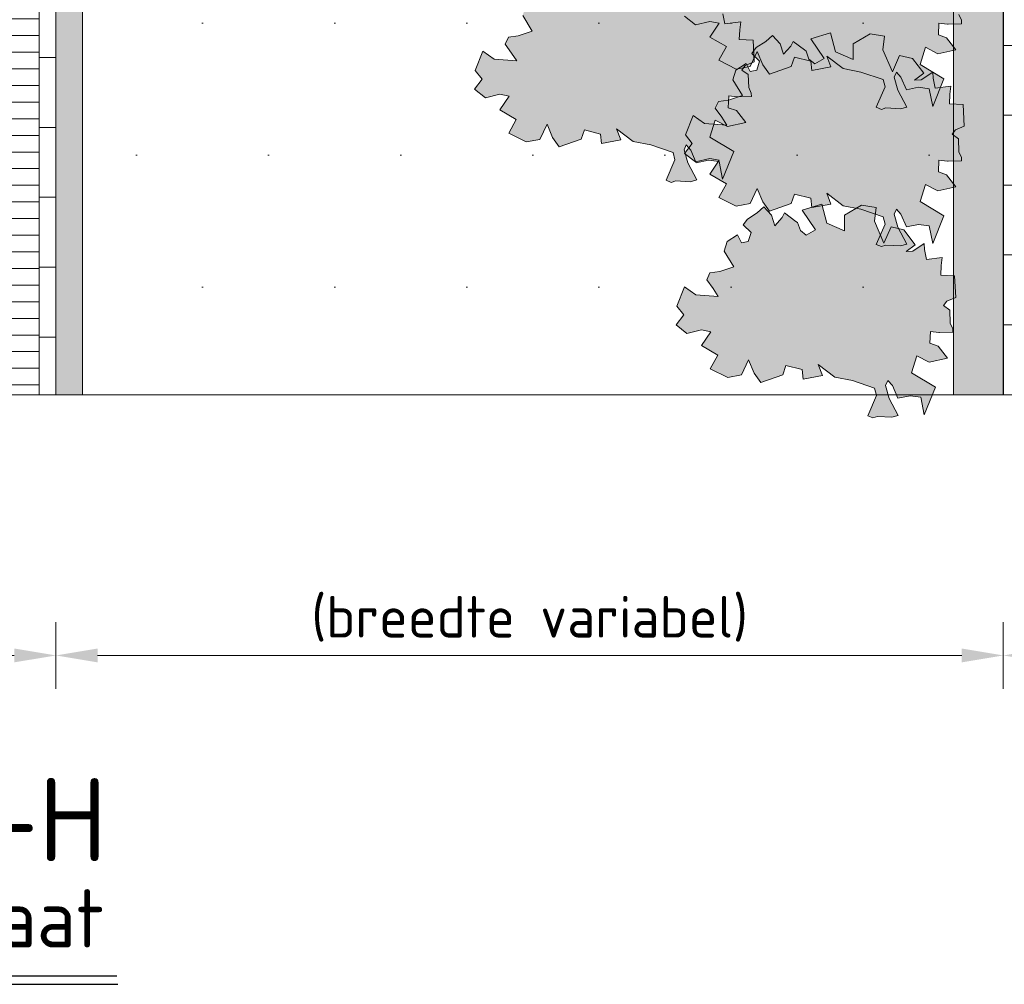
# Model space of a CAD drawing. Header units: metres. Extents: x 92403 to 95147, y 464428 to 465602.
# Tile 17 of 256: x 92430.22 to 92433.18, y 464999.18 to 465002.08. Entities that reach past the tile are written whole.
import ezdxf

# ---------------------------------------------------------------- set-up
doc = ezdxf.new("R2010")
doc.units = ezdxf.units.M
doc.layers.get('Defpoints').update_dxf_attribs({"linetype": 'CONTINUOUS'})
for name, color, linetype, lineweight in [('B-RO-VH-VERHARDING_STRAATBAKSTEEN-G', 252, 'CONTINUOUS', 5), ('N-RO-VH-KANTOPSLUITING_OPSLUITBAND-G', 7, 'CONTINUOUS', 5), ('N-WE-VH-AANPIJLING-T25', 7, 'CONTINUOUS', 25), ('X-XX-AL-M', 7, 'CONTINUOUS', 18), ('X-XX-AL-RMB - profiel', 7, 'CONTINUOUS', 9), ('X-XX-AL-VERWIJZING-T35', 7, 'CONTINUOUS', 35), ('X-XX-AL-VERWIJZING-T50', 7, 'CONTINUOUS', 50)]:
    doc.layers.add(name, color=color, linetype=linetype, lineweight=lineweight)
doc.layers.add('N-RO-GR-GROENSTROOK-A', color=7, linetype='CONTINUOUS', lineweight=0, true_color=0x5de817, transparency=0.7)
doc.layers.add('N-RO-VH-VERHARDING_STRAATBAKSTEEN-A', color=7, linetype='CONTINUOUS', lineweight=18, true_color=0xaa7a7a)
doc.styles.add('NLCS-ISO-M10000-T35', font='NLCS-ISO.ttf', dxfattribs={"height": 35})
doc.styles.add('NLCS-ISO-M10000-T50', font='NLCS-ISO.ttf', dxfattribs={"height": 50})
doc.styles.add('NLCS-ISO-M50-T25', font='NLCS-ISO.ttf', dxfattribs={"height": 0.125})
doc.dimstyles.new('NLCS-M50-T25-PIJL_L2_H1', dxfattribs={"dimscale": 0.05, "dimtxt": 2.5, "dimasz": 2.5, "dimexe": 2, "dimexo": 2, "dimgap": 0.7, "dimtad": 1, "dimzin": 0, "dimdsep": 46, "dimtxsty": 'NLCS-ISO-M50-T25', "dimcen": 2.5, "dimdle": 2, "dimclrd": 256, "dimclre": 256, "dimclrt": 256, "dimadec": 1, "dimazin": 0, "dimtfac": 1, "dimtdec": 3, "dimtofl": 0, "dimtmove": 0, "dimatfit": 3, "dimfxl": 2, "dimfxlon": 1, "dimtfillclr": 256, "dimtolj": 1, "dimtzin": 0, "dimlwd": -1, "dimlwe": -1, "dimarcsym": 0})

# ---------------------------------------------------------------- blocks, each defined once
blk = doc.blocks.new('*D180')
at = {"layer": 'Defpoints', "color": 0, "transparency": 16777216}
for p in [(92433.1752, 465001.6251), (92438.6752, 465001.6251), (92433.1752, 465000.1699)]:
    blk.add_point(p, dxfattribs=at)
at = {"layer": 'X-XX-AL-M', "transparency": 16777216}
for p, q in [((92433.1752, 465000.2699), (92433.1752, 465000.0699)), ((92438.6752, 465000.2699), (92438.6752, 465000.0699)), ((92438.5502, 465000.1699), (92433.3002, 465000.1699))]:
    blk.add_line(p, q, dxfattribs=at)
for points in [[(92433.3002, 465000.1907), (92433.3002, 465000.1491), (92433.1752, 465000.1699)], [(92438.5502, 465000.1907), (92438.5502, 465000.1491), (92438.6752, 465000.1699)]]:
    blk.add_solid(points, dxfattribs=at)
at = {"layer": 'X-XX-AL-M', "transparency": 16777216, "insert": (92435.9252, 465000.2674), "char_height": 0.125, "attachment_point": 5, "style": 'NLCS-ISO-M50-T25'}
blk.add_mtext('\\A1;5.50', dxfattribs=at)
blk = doc.blocks.new('*D181')
at = {"layer": 'Defpoints', "color": 0, "transparency": 16777216}
for p in [(92430.3291, 465001.6251), (92433.1752, 465001.6251), (92430.3291, 465000.1699)]:
    blk.add_point(p, dxfattribs=at)
at = {"layer": 'X-XX-AL-M', "transparency": 16777216}
for p, q in [((92430.3291, 465000.2699), (92430.3291, 465000.0699)), ((92433.1752, 465000.2699), (92433.1752, 465000.0699)), ((92433.0502, 465000.1699), (92430.4541, 465000.1699))]:
    blk.add_line(p, q, dxfattribs=at)
for points in [[(92430.4541, 465000.1907), (92430.4541, 465000.1491), (92430.3291, 465000.1699)], [(92433.0502, 465000.1907), (92433.0502, 465000.1491), (92433.1752, 465000.1699)]]:
    blk.add_solid(points, dxfattribs=at)
at = {"layer": 'X-XX-AL-M', "transparency": 16777216, "insert": (92431.7522, 465000.3841), "char_height": 0.125, "attachment_point": 5, "rotation": 0, "style": 'NLCS-ISO-M50-T25'}
blk.add_mtext('\\A1;\\P(breedte variabel)', dxfattribs=at)
blk = doc.blocks.new('*D182')
at = {"layer": 'Defpoints', "color": 0, "transparency": 16777216}
for p in [(92428.8291, 465001.6251), (92430.3291, 465001.6251), (92428.8291, 465000.1699)]:
    blk.add_point(p, dxfattribs=at)
at = {"layer": 'X-XX-AL-M', "transparency": 16777216}
for p, q in [((92428.8291, 465000.2699), (92428.8291, 465000.0699)), ((92430.3291, 465000.2699), (92430.3291, 465000.0699)), ((92430.2041, 465000.1699), (92428.9541, 465000.1699))]:
    blk.add_line(p, q, dxfattribs=at)
for points in [[(92428.9541, 465000.1907), (92428.9541, 465000.1491), (92428.8291, 465000.1699)], [(92430.2041, 465000.1907), (92430.2041, 465000.1491), (92430.3291, 465000.1699)]]:
    blk.add_solid(points, dxfattribs=at)
at = {"layer": 'X-XX-AL-M', "transparency": 16777216, "insert": (92429.5791, 465000.2674), "char_height": 0.125, "attachment_point": 5, "style": 'NLCS-ISO-M50-T25'}
blk.add_mtext('\\A1;1.50', dxfattribs=at)

msp = doc.modelspace()

# ---------------------------------------------------------------- hatches: boundary and pattern name
at = {"layer": 'B-RO-VH-VERHARDING_STRAATBAKSTEEN-G', "ltscale": 0.1, "true_color": 0x794e4e}
h = msp.add_hatch(dxfattribs=at)
h.set_pattern_fill('KF-HALFSTEENS', color=27)
h.set_pattern_definition([(0, (-83.76965, -185.83321), (0.105, 0.105), [0.105, -0.105]), (90, (-83.76965, -185.83321), (-0.105, 6e-18), [])])
h.paths.add_polyline_path([(92430.329114, 465004.819292), (92430.279114, 465004.819292), (92430.279114, 465000.953477), (92430.329114, 465000.953477), (92430.329114, 465003.532414), (92430.329114, 465003.682414)])
h = msp.add_hatch(dxfattribs=at)
h.set_pattern_fill('KF-HALFSTEENS', color=27)
h.set_pattern_definition([(0, (92433.1752, 465000.95348), (0.105, 0.105), [0.105, -0.105]), (90, (92433.1752, 465000.95348), (-0.105, 6e-18), [])])
h.paths.add_polyline_path([(92433.275203, 465004.819277), (92433.175203, 465004.819277), (92433.175203, 465000.953477), (92433.275203, 465000.953477)])
at = {"layer": 'N-RO-GR-GROENSTROOK-A', "transparency": 33554508}
h = msp.add_hatch(color=256, dxfattribs=at)
h.dxf.hatch_style = 1
h.paths.add_polyline_path([(92432.694346, 465001.93358), (92432.747526, 465001.923445), (92432.814403, 465001.900439), (92432.81978, 465001.878444), (92432.793436, 465001.817331), (92432.808714, 465001.810745), (92432.822474, 465001.815471), (92432.866032, 465001.81268), (92432.885448, 465001.818165), (92432.858441, 465001.869239), (92432.847471, 465001.90807), (92432.854057, 465001.923349), (92432.867646, 465001.907899), (92432.884271, 465001.869827), (92432.920655, 465001.877589), (92432.952901, 465001.873281), (92432.96294, 465001.81993), (92432.996742, 465001.902989), (92432.925208, 465001.946053), (92432.941164, 465001.99789), (92432.978309, 465001.978345), (92433.032908, 465001.990248), (92433.00478, 465002.026517), (92432.980434, 465002.035132), (92432.981924, 465002.070684), (92433.007411, 465002.067723), (92433.009476, 465002.067483), (92433.049705, 465002.068367), (92433.049471, 465002.079008), (92433.041763, 465002.096065), (92433.040513, 465002.134482), (92433.02107, 465002.14839), (92433.031262, 465002.161973), (92433.057998, 465002.17316), (92433.054738, 465002.23811), (92433.01346, 465002.23984), (92433.01467, 465002.268726), (92433.017512, 465002.293092), (92432.969934, 465002.28723), (92432.964168, 465002.317194), (92432.963084, 465002.334784), (92432.92883, 465002.311735), (92432.908768, 465002.310873), (92432.935904, 465002.331602), (92432.901874, 465002.375975), (92432.86352, 465002.385439), (92432.842222, 465002.336445), (92432.81352, 465002.402461), (92432.818615, 465002.443361), (92432.77522, 465002.450417), (92432.724021, 465002.420222), (92432.723596, 465002.372841), (92432.671257, 465002.396115), (92432.655986, 465002.453712), (92432.596692, 465002.435116), (92432.637145, 465002.376464), (92432.609157, 465002.360222), (92432.591272, 465002.374065), (92432.582658, 465002.398126), (92432.577608, 465002.401742), (92432.543552, 465002.426868), (92432.536995, 465002.413133), (92432.514904, 465002.388657), (92432.504801, 465002.420636), (92432.481383, 465002.445186), (92432.461405, 465002.427692), (92432.432524, 465002.408738), (92432.419295, 465002.390962), (92432.443038, 465002.36797), (92432.434895, 465002.341207), (92432.414426, 465002.336828), (92432.402431, 465002.360899), (92432.3717, 465002.341237), (92432.362662, 465002.311762), (92432.39139, 465002.264993), (92432.349455, 465002.251038), (92432.31964, 465002.24705), (92432.309931, 465002.226376), (92432.329085, 465002.199387), (92432.344747, 465002.175947), (92432.277319, 465002.180475), (92432.243225, 465002.204687), (92432.220002, 465002.147001), (92432.240747, 465002.12073), (92432.217658, 465002.091059), (92432.250637, 465002.065061), (92432.293988, 465002.075552), (92432.321845, 465002.070064), (92432.293828, 465002.028291), (92432.343351, 465001.999898), (92432.320564, 465001.958823), (92432.37302, 465001.932139), (92432.414439, 465001.939962), (92432.435854, 465001.985546), (92432.452378, 465001.945442), (92432.472267, 465001.917374), (92432.538233, 465001.940011), (92432.548011, 465001.968538), (92432.596639, 465001.956026), (92432.599881, 465001.92787), (92432.657283, 465001.938557), (92432.644623, 465001.97156), (92432.694358, 465001.933596)])
h = msp.add_hatch(color=256, dxfattribs=at)
h.dxf.hatch_style = 1
h.paths.add_polyline_path([(92432.062974, 465001.714678), (92432.116154, 465001.704542), (92432.183032, 465001.681537), (92432.188408, 465001.659542), (92432.162064, 465001.598429), (92432.177343, 465001.591842), (92432.191103, 465001.596568), (92432.23466, 465001.593778), (92432.254076, 465001.599263), (92432.227069, 465001.650336), (92432.216099, 465001.689168), (92432.222685, 465001.704446), (92432.236275, 465001.688997), (92432.2529, 465001.650925), (92432.289284, 465001.658687), (92432.321529, 465001.654379), (92432.331569, 465001.601027), (92432.365371, 465001.684087), (92432.293836, 465001.727151), (92432.309792, 465001.778987), (92432.346937, 465001.759442), (92432.401536, 465001.771346), (92432.373408, 465001.807615), (92432.349063, 465001.816229), (92432.350553, 465001.851781), (92432.376039, 465001.848821), (92432.378104, 465001.848581), (92432.418333, 465001.849465), (92432.4181, 465001.860105), (92432.410392, 465001.877163), (92432.409141, 465001.915579), (92432.389699, 465001.929488), (92432.39989, 465001.943071), (92432.426626, 465001.954258), (92432.423366, 465002.019208), (92432.382088, 465002.020938), (92432.383299, 465002.049824), (92432.38614, 465002.07419), (92432.338562, 465002.068327), (92432.332796, 465002.098291), (92432.331713, 465002.115882), (92432.297458, 465002.092833), (92432.277397, 465002.091971), (92432.304532, 465002.1127), (92432.270503, 465002.157073), (92432.232149, 465002.166537), (92432.210851, 465002.117543), (92432.182149, 465002.183559), (92432.187244, 465002.224459), (92432.143848, 465002.231515), (92432.09265, 465002.201319), (92432.092224, 465002.153939), (92432.039886, 465002.177213), (92432.024615, 465002.23481), (92431.96532, 465002.216214), (92432.005774, 465002.157562), (92431.977786, 465002.14132), (92431.959901, 465002.155163), (92431.951287, 465002.179223), (92431.946237, 465002.182839), (92431.912181, 465002.207966), (92431.905624, 465002.194231), (92431.883532, 465002.169755), (92431.87343, 465002.201734), (92431.850012, 465002.226284), (92431.830034, 465002.20879), (92431.801152, 465002.189836), (92431.787924, 465002.17206), (92431.811667, 465002.149067), (92431.803523, 465002.122305), (92431.783055, 465002.117925), (92431.77106, 465002.141996), (92431.740328, 465002.122335), (92431.731291, 465002.09286), (92431.760019, 465002.046091), (92431.718083, 465002.032136), (92431.688268, 465002.028148), (92431.67856, 465002.007474), (92431.697714, 465001.980484), (92431.713376, 465001.957045), (92431.645948, 465001.961573), (92431.611853, 465001.985785), (92431.58863, 465001.928099), (92431.609375, 465001.901828), (92431.586286, 465001.872157), (92431.619266, 465001.846159), (92431.662616, 465001.85665), (92431.690474, 465001.851162), (92431.662456, 465001.809389), (92431.71198, 465001.780996), (92431.689193, 465001.73992), (92431.741649, 465001.713237), (92431.783067, 465001.72106), (92431.804483, 465001.766644), (92431.821007, 465001.72654), (92431.840896, 465001.698472), (92431.906862, 465001.721109), (92431.916639, 465001.749636), (92431.965268, 465001.737123), (92431.968509, 465001.708967), (92432.025912, 465001.719655), (92432.013251, 465001.752658), (92432.062987, 465001.714694)])
h = msp.add_hatch(color=256, dxfattribs=at)
h.dxf.hatch_style = 1
h.paths.add_polyline_path([(92432.694346, 465001.52153), (92432.747526, 465001.511395), (92432.814403, 465001.488389), (92432.81978, 465001.466394), (92432.793436, 465001.405281), (92432.808714, 465001.398695), (92432.822474, 465001.403421), (92432.866032, 465001.400631), (92432.885448, 465001.406115), (92432.858441, 465001.457189), (92432.847471, 465001.496021), (92432.854057, 465001.511299), (92432.867646, 465001.49585), (92432.884271, 465001.457777), (92432.920655, 465001.465539), (92432.952901, 465001.461231), (92432.96294, 465001.40788), (92432.996742, 465001.490939), (92432.925208, 465001.534003), (92432.941164, 465001.58584), (92432.978309, 465001.566295), (92433.032908, 465001.578198), (92433.00478, 465001.614467), (92432.980434, 465001.623082), (92432.981924, 465001.658634), (92433.007411, 465001.655673), (92433.009476, 465001.655434), (92433.049705, 465001.656317), (92433.049471, 465001.666958), (92433.041763, 465001.684015), (92433.040513, 465001.722432), (92433.02107, 465001.73634), (92433.031262, 465001.749923), (92433.057998, 465001.761111), (92433.054738, 465001.82606), (92433.01346, 465001.82779), (92433.01467, 465001.856676), (92433.017512, 465001.881042), (92432.969934, 465001.87518), (92432.964168, 465001.905144), (92432.963084, 465001.922735), (92432.92883, 465001.899685), (92432.908768, 465001.898824), (92432.935904, 465001.919553), (92432.901874, 465001.963926), (92432.86352, 465001.973389), (92432.842222, 465001.924395), (92432.81352, 465001.990411), (92432.818615, 465002.031311), (92432.77522, 465002.038367), (92432.724021, 465002.008172), (92432.723596, 465001.960791), (92432.671257, 465001.984065), (92432.655986, 465002.041662), (92432.596692, 465002.023066), (92432.637145, 465001.964414), (92432.609157, 465001.948173), (92432.591272, 465001.962016), (92432.582658, 465001.986076), (92432.577608, 465001.989692), (92432.543552, 465002.014818), (92432.536995, 465002.001083), (92432.514904, 465001.976607), (92432.504801, 465002.008586), (92432.481383, 465002.033136), (92432.461405, 465002.015642), (92432.432524, 465001.996689), (92432.419295, 465001.978912), (92432.443038, 465001.95592), (92432.434895, 465001.929157), (92432.414426, 465001.924778), (92432.402431, 465001.948849), (92432.3717, 465001.929187), (92432.362662, 465001.899713), (92432.39139, 465001.852943), (92432.349455, 465001.838988), (92432.31964, 465001.835), (92432.309931, 465001.814327), (92432.329085, 465001.787337), (92432.344747, 465001.763898), (92432.277319, 465001.768426), (92432.243225, 465001.792637), (92432.220002, 465001.734951), (92432.240747, 465001.708681), (92432.217658, 465001.679009), (92432.250637, 465001.653011), (92432.293988, 465001.663503), (92432.321845, 465001.658014), (92432.293828, 465001.616242), (92432.343351, 465001.587848), (92432.320564, 465001.546773), (92432.37302, 465001.52009), (92432.414439, 465001.527912), (92432.435854, 465001.573497), (92432.452378, 465001.533393), (92432.472267, 465001.505325), (92432.538233, 465001.527962), (92432.548011, 465001.556489), (92432.596639, 465001.543976), (92432.599881, 465001.51582), (92432.657283, 465001.526508), (92432.644623, 465001.55951), (92432.694358, 465001.521546)])
h = msp.add_hatch(color=256, dxfattribs=at)
h.dxf.hatch_style = 1
h.paths.add_polyline_path([(92432.668577, 465001.006464), (92432.721757, 465000.996329), (92432.788634, 465000.973324), (92432.794011, 465000.951329), (92432.767667, 465000.890215), (92432.782945, 465000.883629), (92432.796705, 465000.888355), (92432.840263, 465000.885565), (92432.859679, 465000.89105), (92432.832672, 465000.942123), (92432.821702, 465000.980955), (92432.828288, 465000.996233), (92432.841877, 465000.980784), (92432.858503, 465000.942711), (92432.894886, 465000.950474), (92432.927132, 465000.946165), (92432.937171, 465000.892814), (92432.970973, 465000.975874), (92432.899439, 465001.018938), (92432.915395, 465001.070774), (92432.95254, 465001.051229), (92433.007139, 465001.063132), (92432.979011, 465001.099402), (92432.954665, 465001.108016), (92432.956155, 465001.143568), (92432.981642, 465001.140608), (92432.983707, 465001.140368), (92433.023936, 465001.141252), (92433.023702, 465001.151892), (92433.015994, 465001.16895), (92433.014744, 465001.207366), (92432.995301, 465001.221275), (92433.005493, 465001.234858), (92433.032229, 465001.246045), (92433.028969, 465001.310995), (92432.987691, 465001.312725), (92432.988901, 465001.341611), (92432.991743, 465001.365976), (92432.944165, 465001.360114), (92432.938399, 465001.390078), (92432.937315, 465001.407669), (92432.903061, 465001.38462), (92432.882999, 465001.383758), (92432.910135, 465001.404487), (92432.876105, 465001.44886), (92432.837751, 465001.458324), (92432.816453, 465001.40933), (92432.787752, 465001.475346), (92432.792846, 465001.516246), (92432.749451, 465001.523302), (92432.698252, 465001.493106), (92432.697827, 465001.445726), (92432.645488, 465001.469), (92432.630217, 465001.526596), (92432.570923, 465001.508001), (92432.611376, 465001.449348), (92432.583388, 465001.433107), (92432.565504, 465001.44695), (92432.556889, 465001.47101), (92432.55184, 465001.474626), (92432.517783, 465001.499753), (92432.511226, 465001.486018), (92432.489135, 465001.461542), (92432.479032, 465001.493521), (92432.455614, 465001.51807), (92432.435636, 465001.500577), (92432.406755, 465001.481623), (92432.393526, 465001.463846), (92432.417269, 465001.440854), (92432.409126, 465001.414092), (92432.388657, 465001.409712), (92432.376662, 465001.433783), (92432.345931, 465001.414122), (92432.336893, 465001.384647), (92432.365621, 465001.337878), (92432.323686, 465001.323923), (92432.293871, 465001.319935), (92432.284162, 465001.299261), (92432.303316, 465001.272271), (92432.318978, 465001.248832), (92432.25155, 465001.25336), (92432.217456, 465001.277572), (92432.194233, 465001.219886), (92432.214978, 465001.193615), (92432.191889, 465001.163944), (92432.224868, 465001.137946), (92432.268219, 465001.148437), (92432.296076, 465001.142949), (92432.268059, 465001.101176), (92432.317582, 465001.072783), (92432.294795, 465001.031707), (92432.347251, 465001.005024), (92432.38867, 465001.012847), (92432.410085, 465001.058431), (92432.426609, 465001.018327), (92432.446499, 465000.990259), (92432.512464, 465001.012896), (92432.522242, 465001.041423), (92432.57087, 465001.02891), (92432.574112, 465001.000754), (92432.631515, 465001.011442), (92432.618854, 465001.044445), (92432.668589, 465001.006481)])
at = {"layer": 'N-RO-VH-VERHARDING_STRAATBAKSTEEN-A', "ltscale": 0.1, "true_color": 0x97695e}
h = msp.add_hatch(dxfattribs=at)
h.set_pattern_fill('WF-HALFSTEENS', color=35, angle=90)
h.set_pattern_definition([(180, (94012.48435, 463854.93291), (-6e-18, -0.05), []), (90, (94012.48435, 463854.93291), (-0.1, 0.05), [0.05, -0.05])])
h.paths.add_polyline_path([(92430.279114, 465004.819292), (92429.029114, 465004.81929), (92429.029114, 465004.803477), (92429.029114, 465004.753477), (92429.029114, 465004.703477), (92429.029114, 465004.653477), (92429.029114, 465004.603477), (92429.029114, 465004.553477), (92429.029114, 465004.503477), (92429.029114, 465004.453477), (92429.029114, 465004.403477), (92429.029114, 465004.353477), (92429.029114, 465004.303477), (92429.029114, 465004.253477), (92429.029114, 465004.203477), (92429.029114, 465004.153477), (92429.029114, 465004.103477), (92429.029114, 465004.053477), (92429.029114, 465004.003477), (92429.029114, 465003.953477), (92429.029114, 465003.903477), (92429.029114, 465003.853477), (92429.029114, 465003.803477), (92429.029114, 465003.753477), (92429.029114, 465003.703477), (92429.029114, 465003.653477), (92429.029114, 465003.603477), (92429.029114, 465003.553477), (92429.029114, 465003.503477), (92429.029114, 465003.453477), (92429.029114, 465003.403477), (92429.029114, 465003.353477), (92429.029114, 465003.303477), (92429.029114, 465003.253477), (92429.029114, 465003.203477), (92429.029114, 465003.153477), (92429.029114, 465003.103477), (92429.029114, 465003.053477), (92429.029114, 465003.003477), (92429.029114, 465002.953477), (92429.029114, 465002.903477), (92429.029114, 465002.853477), (92429.029114, 465002.803477), (92429.029114, 465002.753477), (92429.029114, 465002.703477), (92429.029114, 465002.653477), (92429.029114, 465002.603477), (92429.029114, 465002.553477), (92429.029114, 465002.503477), (92429.029114, 465002.453477), (92429.029114, 465002.403477), (92429.029114, 465002.353477), (92429.029114, 465002.303477), (92429.029114, 465002.253477), (92429.029114, 465002.203477), (92429.029114, 465002.153477), (92429.029114, 465002.103477), (92429.029114, 465002.053477), (92429.029114, 465002.003477), (92429.029114, 465001.953477), (92429.029114, 465001.903477), (92429.029114, 465001.853477), (92429.029114, 465001.803477), (92429.029114, 465001.753477), (92429.029114, 465001.703477), (92429.029114, 465001.653477), (92429.029114, 465001.603477), (92429.029114, 465001.553477), (92429.029114, 465001.503477), (92429.029114, 465001.453477), (92429.029114, 465001.403477), (92429.029114, 465001.353477), (92429.029114, 465001.303477), (92429.029114, 465001.253477), (92429.029114, 465001.203477), (92429.029114, 465001.153477), (92429.029114, 465001.103477), (92429.029114, 465001.053477), (92429.029114, 465001.003477), (92429.029114, 465000.953477), (92430.279114, 465000.953477)])
at = {"layer": 'X-XX-AL-RMB - profiel', "ltscale": 1}
h = msp.add_hatch(color=251, dxfattribs=at)
h.dxf.hatch_style = 1
h.paths.add_polyline_path([(92432.725203, 465003.682414), (92430.329114, 465003.682414), (92430.329114, 465003.532414), (92430.409114, 465003.532414), (92432.725203, 465003.532414, -0.41421356), (92433.025203, 465003.232414), (92433.025203, 465000.953477), (92433.175203, 465000.953477), (92433.175203, 465003.232414, 0.41421356)])
at = {"layer": 'X-XX-AL-RMB - profiel', "true_color": 0xb0b0b0}
h = msp.add_hatch(color=253, dxfattribs=at)
h.dxf.hatch_style = 1
h.paths.add_polyline_path([(92430.409114, 465003.532414), (92430.409114, 465000.953492), (92430.329114, 465000.953492), (92430.329114, 465003.532414)])
at = {"layer": 'X-XX-AL-RMB - profiel', "true_color": 0x1a4a17, "transparency": 33554687}
h = msp.add_hatch(dxfattribs=at)
h.set_pattern_fill('AGR-GRAS_SPORTVELD', color=99, scale=0.5, pattern_type=2)
h.set_pattern_definition([(0, (-83.76965, -185.8332), (0.1984375, 0.396875), [0, -0.396875])])
h.paths.add_polyline_path([(92433.025203, 465003.232414, 0.41421356), (92432.725203, 465003.532414), (92430.409114, 465003.532414), (92430.409114, 465000.953477), (92433.025203, 465000.953477)])

# ---------------------------------------------------------------- linework, layer by layer
at = {"layer": 'N-RO-VH-KANTOPSLUITING_OPSLUITBAND-G', "flags": 128}
msp.add_lwpolyline([(92432.725203, 465003.682414), (92430.329114, 465003.682414), (92430.329114, 465003.532414), (92430.409114, 465003.532414), (92432.725203, 465003.532414, -0.41421356), (92433.025203, 465003.232414), (92433.025203, 465000.953477), (92433.175203, 465000.953477), (92433.175203, 465003.232414, 0.41421356)], format="xyb", close=True, dxfattribs=at)
at = {"layer": 'N-WE-VH-AANPIJLING-T25'}
for p, q in [((92428.746238, 464999.206422), (92430.511966, 464999.206422)), ((92428.746238, 464999.181422), (92430.515046, 464999.181422))]:
    msp.add_line(p, q, dxfattribs=at)
at = {"layer": 'X-XX-AL-RMB - profiel'}
msp.add_lwpolyline([(92443.824519, 465004.819315), (92421.405894, 465004.819277), (92421.405894, 465000.953477), (92443.820884, 465000.953477)], close=True, dxfattribs=at)
at = {"layer": 'X-XX-AL-RMB - profiel', "color": 27, "true_color": 0x794e4e}
msp.add_lwpolyline([(92430.279114, 465004.819292), (92430.279114, 465000.953477)], dxfattribs=at)
at = {"layer": 'X-XX-AL-RMB - profiel', "flags": 128}
msp.add_lwpolyline([(92430.409114, 465003.532414), (92430.409114, 465000.953492), (92430.329114, 465000.953492), (92430.329114, 465003.532414)], close=True, dxfattribs=at)
at = {"layer": 'X-XX-AL-RMB - profiel', "color": 251}
for points in [[(92431.731291, 465002.09286), (92431.760019, 465002.046091), (92431.718083, 465002.032136), (92431.688268, 465002.028148), (92431.67856, 465002.007474), (92431.697714, 465001.980484), (92431.713376, 465001.957045), (92431.645948, 465001.961573), (92431.611853, 465001.985785), (92431.58863, 465001.928099), (92431.609375, 465001.901828), (92431.586286, 465001.872157), (92431.619266, 465001.846159), (92431.662616, 465001.85665), (92431.690474, 465001.851162), (92431.662456, 465001.809389), (92431.71198, 465001.780996), (92431.689193, 465001.73992), (92431.741649, 465001.713237), (92431.783067, 465001.72106), (92431.804483, 465001.766644), (92431.821007, 465001.72654), (92431.840896, 465001.698472), (92431.906862, 465001.721109), (92431.916639, 465001.749636), (92431.965268, 465001.737123), (92431.968509, 465001.708967), (92432.025912, 465001.719655), (92432.013251, 465001.752658), (92432.062987, 465001.714694), (92432.062974, 465001.714678), (92432.116154, 465001.704542), (92432.183032, 465001.681537), (92432.188408, 465001.659542), (92432.162064, 465001.598429), (92432.177343, 465001.591842), (92432.191103, 465001.596568), (92432.23466, 465001.593778), (92432.254076, 465001.599263), (92432.227069, 465001.650336), (92432.216099, 465001.689168), (92432.222685, 465001.704446), (92432.236275, 465001.688997), (92432.2529, 465001.650925), (92432.289284, 465001.658687), (92432.321529, 465001.654379), (92432.331569, 465001.601027), (92432.365371, 465001.684087), (92432.293836, 465001.727151), (92432.309792, 465001.778987), (92432.346937, 465001.759442), (92432.401536, 465001.771346), (92432.373408, 465001.807615), (92432.349063, 465001.816229), (92432.350553, 465001.851781), (92432.376039, 465001.848821), (92432.378104, 465001.848581), (92432.418333, 465001.849465), (92432.4181, 465001.860105), (92432.410392, 465001.877163), (92432.409141, 465001.915579), (92432.389699, 465001.929488), (92432.39989, 465001.943071), (92432.426626, 465001.954258), (92432.423366, 465002.019208), (92432.382088, 465002.020938), (92432.383299, 465002.049824), (92432.38614, 465002.07419), (92432.338562, 465002.068327), (92432.332796, 465002.098291)], [(92432.217658, 465002.091059), (92432.250637, 465002.065061), (92432.293988, 465002.075552), (92432.321845, 465002.070064), (92432.293828, 465002.028291), (92432.343351, 465001.999898), (92432.320564, 465001.958823), (92432.37302, 465001.932139), (92432.414439, 465001.939962), (92432.435854, 465001.985546), (92432.452378, 465001.945442), (92432.472267, 465001.917374), (92432.538233, 465001.940011), (92432.548011, 465001.968538), (92432.596639, 465001.956026), (92432.599881, 465001.92787), (92432.657283, 465001.938557), (92432.644623, 465001.97156), (92432.694358, 465001.933596), (92432.694346, 465001.93358), (92432.747526, 465001.923445), (92432.814403, 465001.900439), (92432.81978, 465001.878444), (92432.793436, 465001.817331), (92432.808714, 465001.810745), (92432.822474, 465001.815471), (92432.866032, 465001.81268), (92432.885448, 465001.818165), (92432.858441, 465001.869239), (92432.847471, 465001.90807), (92432.854057, 465001.923349), (92432.867646, 465001.907899), (92432.884271, 465001.869827), (92432.920655, 465001.877589), (92432.952901, 465001.873281), (92432.96294, 465001.81993), (92432.996742, 465001.902989), (92432.925208, 465001.946053), (92432.941164, 465001.99789), (92432.978309, 465001.978345), (92433.032908, 465001.990248), (92433.00478, 465002.026517), (92432.980434, 465002.035132), (92432.981924, 465002.070684), (92433.007411, 465002.067723), (92433.009476, 465002.067483), (92433.049705, 465002.068367), (92433.049471, 465002.079008), (92433.041763, 465002.096065)]]:
    msp.add_lwpolyline(points, dxfattribs=at)
for points in [[(92432.694346, 465001.52153), (92432.747526, 465001.511395), (92432.814403, 465001.488389), (92432.81978, 465001.466394), (92432.793436, 465001.405281), (92432.808714, 465001.398695), (92432.822474, 465001.403421), (92432.866032, 465001.400631), (92432.885448, 465001.406115), (92432.858441, 465001.457189), (92432.847471, 465001.496021), (92432.854057, 465001.511299), (92432.867646, 465001.49585), (92432.884271, 465001.457777), (92432.920655, 465001.465539), (92432.952901, 465001.461231), (92432.96294, 465001.40788), (92432.996742, 465001.490939), (92432.925208, 465001.534003), (92432.941164, 465001.58584), (92432.978309, 465001.566295), (92433.032908, 465001.578198), (92433.00478, 465001.614467), (92432.980434, 465001.623082), (92432.981924, 465001.658634), (92433.007411, 465001.655673), (92433.009476, 465001.655434), (92433.049705, 465001.656317), (92433.049471, 465001.666958), (92433.041763, 465001.684015), (92433.040513, 465001.722432), (92433.02107, 465001.73634), (92433.031262, 465001.749923), (92433.057998, 465001.761111), (92433.054738, 465001.82606), (92433.01346, 465001.82779), (92433.01467, 465001.856676), (92433.017512, 465001.881042), (92432.969934, 465001.87518), (92432.964168, 465001.905144), (92432.963084, 465001.922735), (92432.92883, 465001.899685), (92432.908768, 465001.898824), (92432.935904, 465001.919553), (92432.901874, 465001.963926), (92432.86352, 465001.973389), (92432.842222, 465001.924395), (92432.81352, 465001.990411), (92432.818615, 465002.031311), (92432.77522, 465002.038367), (92432.724021, 465002.008172), (92432.723596, 465001.960791), (92432.671257, 465001.984065), (92432.655986, 465002.041662), (92432.596692, 465002.023066), (92432.637145, 465001.964414), (92432.609157, 465001.948173), (92432.591272, 465001.962016), (92432.582658, 465001.986076), (92432.577608, 465001.989692), (92432.543552, 465002.014818), (92432.536995, 465002.001083), (92432.514904, 465001.976607), (92432.504801, 465002.008586), (92432.481383, 465002.033136), (92432.461405, 465002.015642), (92432.432524, 465001.996689), (92432.419295, 465001.978912), (92432.443038, 465001.95592), (92432.434895, 465001.929157), (92432.414426, 465001.924778), (92432.402431, 465001.948849), (92432.3717, 465001.929187), (92432.362662, 465001.899713), (92432.39139, 465001.852943), (92432.349455, 465001.838988), (92432.31964, 465001.835), (92432.309931, 465001.814327), (92432.329085, 465001.787337), (92432.344747, 465001.763898), (92432.277319, 465001.768426), (92432.243225, 465001.792637), (92432.220002, 465001.734951), (92432.240747, 465001.708681), (92432.217658, 465001.679009), (92432.250637, 465001.653011), (92432.293988, 465001.663503), (92432.321845, 465001.658014), (92432.293828, 465001.616242), (92432.343351, 465001.587848), (92432.320564, 465001.546773), (92432.37302, 465001.52009), (92432.414439, 465001.527912), (92432.435854, 465001.573497), (92432.452378, 465001.533393), (92432.472267, 465001.505325), (92432.538233, 465001.527962), (92432.548011, 465001.556489), (92432.596639, 465001.543976), (92432.599881, 465001.51582), (92432.657283, 465001.526508), (92432.644623, 465001.55951), (92432.694358, 465001.521546)], [(92432.668577, 465001.006464), (92432.721757, 465000.996329), (92432.788634, 465000.973324), (92432.794011, 465000.951329), (92432.767667, 465000.890215), (92432.782945, 465000.883629), (92432.796705, 465000.888355), (92432.840263, 465000.885565), (92432.859679, 465000.89105), (92432.832672, 465000.942123), (92432.821702, 465000.980955), (92432.828288, 465000.996233), (92432.841877, 465000.980784), (92432.858503, 465000.942711), (92432.894886, 465000.950474), (92432.927132, 465000.946165), (92432.937171, 465000.892814), (92432.970973, 465000.975874), (92432.899439, 465001.018938), (92432.915395, 465001.070774), (92432.95254, 465001.051229), (92433.007139, 465001.063132), (92432.979011, 465001.099402), (92432.954665, 465001.108016), (92432.956155, 465001.143568), (92432.981642, 465001.140608), (92432.983707, 465001.140368), (92433.023936, 465001.141252), (92433.023702, 465001.151892), (92433.015994, 465001.16895), (92433.014744, 465001.207366), (92432.995301, 465001.221275), (92433.005493, 465001.234858), (92433.032229, 465001.246045), (92433.028969, 465001.310995), (92432.987691, 465001.312725), (92432.988901, 465001.341611), (92432.991743, 465001.365976), (92432.944165, 465001.360114), (92432.938399, 465001.390078), (92432.937315, 465001.407669), (92432.903061, 465001.38462), (92432.882999, 465001.383758), (92432.910135, 465001.404487), (92432.876105, 465001.44886), (92432.837751, 465001.458324), (92432.816453, 465001.40933), (92432.787752, 465001.475346), (92432.792846, 465001.516246), (92432.749451, 465001.523302), (92432.698252, 465001.493106), (92432.697827, 465001.445726), (92432.645488, 465001.469), (92432.630217, 465001.526596), (92432.570923, 465001.508001), (92432.611376, 465001.449348), (92432.583388, 465001.433107), (92432.565504, 465001.44695), (92432.556889, 465001.47101), (92432.55184, 465001.474626), (92432.517783, 465001.499753), (92432.511226, 465001.486018), (92432.489135, 465001.461542), (92432.479032, 465001.493521), (92432.455614, 465001.51807), (92432.435636, 465001.500577), (92432.406755, 465001.481623), (92432.393526, 465001.463846), (92432.417269, 465001.440854), (92432.409126, 465001.414092), (92432.388657, 465001.409712), (92432.376662, 465001.433783), (92432.345931, 465001.414122), (92432.336893, 465001.384647), (92432.365621, 465001.337878), (92432.323686, 465001.323923), (92432.293871, 465001.319935), (92432.284162, 465001.299261), (92432.303316, 465001.272271), (92432.318978, 465001.248832), (92432.25155, 465001.25336), (92432.217456, 465001.277572), (92432.194233, 465001.219886), (92432.214978, 465001.193615), (92432.191889, 465001.163944), (92432.224868, 465001.137946), (92432.268219, 465001.148437), (92432.296076, 465001.142949), (92432.268059, 465001.101176), (92432.317582, 465001.072783), (92432.294795, 465001.031707), (92432.347251, 465001.005024), (92432.38867, 465001.012847), (92432.410085, 465001.058431), (92432.426609, 465001.018327), (92432.446499, 465000.990259), (92432.512464, 465001.012896), (92432.522242, 465001.041423), (92432.57087, 465001.02891), (92432.574112, 465001.000754), (92432.631515, 465001.011442), (92432.618854, 465001.044445), (92432.668589, 465001.006481)]]:
    msp.add_lwpolyline(points, close=True, dxfattribs=at)

# ---------------------------------------------------------------- texts
at = {"layer": 'X-XX-AL-VERWIJZING-T35', "insert": (92428.749114, 464999.239574), "char_height": 0.175, "width": 6.49043, "attachment_point": 7, "style": 'NLCS-ISO-M10000-T35'}
msp.add_mtext('Marienpoelstraat', dxfattribs=at)
at = {"layer": 'X-XX-AL-VERWIJZING-T50', "insert": (92428.749114, 464999.55188), "char_height": 0.25, "width": 6.49043, "attachment_point": 7, "style": 'NLCS-ISO-M10000-T50'}
msp.add_mtext('Profiel H-H', dxfattribs=at)

# ---------------------------------------------------------------- dimensions: what is measured, and where the dimension line sits
at = {"layer": 'X-XX-AL-M'}
for p1, p2, picture, middle in [((92430.329114, 465001.625073), (92428.829114, 465001.625073), '*D182', (92429.579114, 465000.2674)), ((92438.675203, 465001.625073), (92433.175203, 465001.625073), '*D180', (92435.925203, 465000.2674))]:
    dim = msp.add_aligned_dim(p1=p1, p2=p2, distance=1.455174, dimstyle='NLCS-M50-T25-PIJL_L2_H1', dxfattribs=at)
    dim.commit()
    dim.dimension.update_dxf_attribs({"geometry": picture, "text_midpoint": middle})
dim = msp.add_aligned_dim(p1=(92433.175203, 465001.625073), p2=(92430.329114, 465001.625073), distance=1.455174, text='\\P(breedte variabel)', dimstyle='NLCS-M50-T25-PIJL_L2_H1', dxfattribs=at)
dim.commit()
dim.dimension.update_dxf_attribs({"geometry": '*D181', "text_midpoint": (92431.752158, 465000.384066)})

doc.saveas('drawing.dxf')
